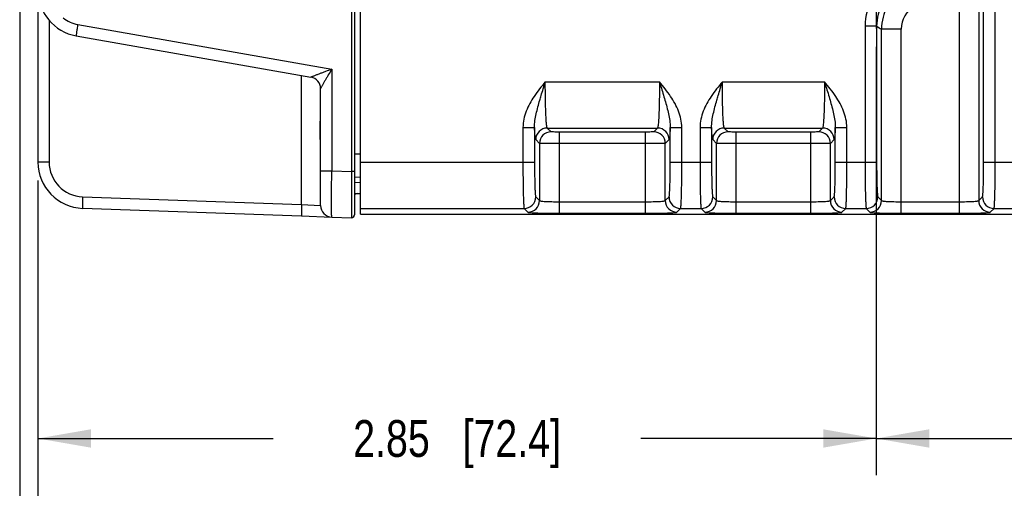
# Model space of a CAD drawing. Header units: inches. Extents: x 0 to 34, y 0 to 22.
# Tile 70 of 133: x 11.4 to 14.7, y 2.3 to 3.9. Entities that reach past the tile are written whole.
import ezdxf

# ---------------------------------------------------------------- set-up
doc = ezdxf.new("R2010")
doc.units = ezdxf.units.IN
doc.header["$LTSCALE"] = 1.87
doc.header["$MEASUREMENT"] = 0
doc.linetypes.add('CENTER', pattern=[0.6, 0.375, -0.075, 0.075, -0.075])
doc.layers.get('0').update_dxf_attribs({"linetype": 'CONTINUOUS'})
doc.layers.add('02___PRT_ALL_AXES', color=7, linetype='CONTINUOUS')
doc.layers.add('DIMENSIONS', color=7, linetype='CONTINUOUS')
doc.styles.get("Standard").update_dxf_attribs({"font": 'txt', "width": 0.8})
doc.dimstyles.new('DIMSTYLE_2', dxfattribs={"dimtxt": 0.125, "dimasz": 0.18, "dimexe": 0.125, "dimexo": 0.0625, "dimgap": 0.0625, "dimtad": 0, "dimtih": 1, "dimtoh": 1, "dimzin": 4, "dimdsep": 46, "dimtxsty": 'STANDARD', "dimblk": '_FILLED', "dimblk1": '_FILLED', "dimblk2": '_FILLED', "dimcen": 0.09, "dimadec": 0, "dimazin": 0, "dimtp": 0.01, "dimtm": 0.01, "dimtfac": 1, "dimtofl": 0, "dimtmove": 0, "dimatfit": 3, "dimldrblk": '_FILLED', "dimfxl": 1, "dimtolj": 1, "dimtzin": 4, "dimarcsym": 0})

# ---------------------------------------------------------------- blocks, each defined once
blk = doc.blocks.new('_FILLED')
at = {"color": 0, "linetype": 'ByBlock'}
blk.add_solid([(0, 0), (-1, 0.1736), (-1, -0.1736)], dxfattribs=at)
blk = doc.blocks.new('*D15')
at = {"layer": 'DIMENSIONS', "color": 2, "linetype": 'Continuous', "transparency": 16777216}
for p, q in [((14.308, 3.7623), (14.308, 2.3057)), ((11.4587, 3.3083), (11.4587, 2.3057)), ((11.4587, 2.4307), (12.2584, 2.4307)), ((14.308, 2.4307), (13.5084, 2.4307))]:
    blk.add_line(p, q, dxfattribs=at)
at = {"layer": 'DIMENSIONS', "color": 2, "linetype": 'Continuous', "transparency": 16777216, "xscale": 0.18, "yscale": 0.18, "zscale": 0.18, "rotation": 180}
blk.add_blockref('_FILLED', (11.4587, 2.4307), dxfattribs=at)
at = {"layer": 'DIMENSIONS', "color": 2, "linetype": 'Continuous', "transparency": 16777216, "xscale": 0.18, "yscale": 0.18, "zscale": 0.18}
blk.add_blockref('_FILLED', (14.308, 2.4307), dxfattribs=at)
at = {"layer": 'DIMENSIONS', "color": 2, "linetype": 'Continuous', "transparency": 16777216, "insert": (12.8834, 2.4932), "char_height": 0.125, "width": 1.125, "attachment_point": 2, "line_spacing_factor": 0.9}
blk.add_mtext('2.85{\\Ftxt.shx;\\W1.000000;\\H0.125000; }[72.4]', dxfattribs=at)
blk = doc.blocks.new('*D16')
at = {"layer": 'DIMENSIONS', "color": 2, "linetype": 'Continuous', "transparency": 16777216}
for p, q in [((14.308, 3.7623), (14.308, 2.3057)), ((19.0324, 3.7623), (19.0324, 2.3057)), ((14.308, 2.4307), (16.0952, 2.4307)), ((19.0324, 2.4307), (17.2452, 2.4307))]:
    blk.add_line(p, q, dxfattribs=at)
at = {"layer": 'DIMENSIONS', "color": 2, "linetype": 'Continuous', "transparency": 16777216, "xscale": 0.18, "yscale": 0.18, "zscale": 0.18, "rotation": 180}
blk.add_blockref('_FILLED', (14.308, 2.4307), dxfattribs=at)
at = {"layer": 'DIMENSIONS', "color": 2, "linetype": 'Continuous', "transparency": 16777216, "xscale": 0.18, "yscale": 0.18, "zscale": 0.18}
blk.add_blockref('_FILLED', (19.0324, 2.4307), dxfattribs=at)
at = {"layer": 'DIMENSIONS', "color": 2, "linetype": 'Continuous', "transparency": 16777216, "insert": (16.6702, 2.4932), "char_height": 0.125, "width": 1.025, "attachment_point": 2, "line_spacing_factor": 0.9}
blk.add_mtext('4.72{\\Ftxt.shx;\\W1.000000;\\H0.125000; }[120]', dxfattribs=at)
blk = doc.blocks.new('*D18')
at = {"layer": 'DIMENSIONS', "color": 2, "linetype": 'Continuous', "transparency": 16777216}
for p, q in [((11.4587, 3.3083), (11.4587, 1.5557)), ((24.3428, 3.2182), (24.3428, 1.5557)), ((11.4587, 1.6807), (17.1758, 1.6807)), ((24.3428, 1.6807), (18.6258, 1.6807))]:
    blk.add_line(p, q, dxfattribs=at)
at = {"layer": 'DIMENSIONS', "color": 2, "linetype": 'Continuous', "transparency": 16777216, "xscale": 0.18, "yscale": 0.18, "zscale": 0.18, "rotation": 180}
blk.add_blockref('_FILLED', (11.4587, 1.6807), dxfattribs=at)
at = {"layer": 'DIMENSIONS', "color": 2, "linetype": 'Continuous', "transparency": 16777216, "xscale": 0.18, "yscale": 0.18, "zscale": 0.18}
blk.add_blockref('_FILLED', (24.3428, 1.6807), dxfattribs=at)
at = {"layer": 'DIMENSIONS', "color": 2, "linetype": 'Continuous', "transparency": 16777216, "insert": (17.9008, 1.7432), "char_height": 0.125, "width": 1.325, "attachment_point": 2, "line_spacing_factor": 0.9}
blk.add_mtext('12.88{\\Ftxt.shx;\\W1.000000;\\H0.125000; }[327.3]', dxfattribs=at)
blk = doc.blocks.new('*D19')
at = {"layer": 'DIMENSIONS', "color": 2, "linetype": 'Continuous', "transparency": 16777216}
for p, q in [((11.3967, 4.6922), (11.3967, 0.8057)), ((24.3428, 3.2182), (24.3428, 0.8057)), ((11.3967, 0.9307), (17.1448, 0.9307)), ((24.3428, 0.9307), (18.5948, 0.9307))]:
    blk.add_line(p, q, dxfattribs=at)
at = {"layer": 'DIMENSIONS', "color": 2, "linetype": 'Continuous', "transparency": 16777216, "xscale": 0.18, "yscale": 0.18, "zscale": 0.18, "rotation": 180}
blk.add_blockref('_FILLED', (11.3967, 0.9307), dxfattribs=at)
at = {"layer": 'DIMENSIONS', "color": 2, "linetype": 'Continuous', "transparency": 16777216, "xscale": 0.18, "yscale": 0.18, "zscale": 0.18}
blk.add_blockref('_FILLED', (24.3428, 0.9307), dxfattribs=at)
at = {"layer": 'DIMENSIONS', "color": 2, "linetype": 'Continuous', "transparency": 16777216, "insert": (17.8698, 0.9932), "char_height": 0.125, "width": 1.325, "attachment_point": 2, "line_spacing_factor": 0.9}
blk.add_mtext('12.95{\\Ftxt.shx;\\W1.000000;\\H0.125000; }[328.8]', dxfattribs=at)

msp = doc.modelspace()

# ---------------------------------------------------------------- linework, layer by layer
at = {"color": 7, "linetype": 'Continuous'}
for p, q in [((12.5345, 6.64), (12.5345, 3.1914)), ((12.5547, 3.1931), (12.5547, 6.6373)), ((12.5243, 6.4924), (12.5243, 3.3389)), ((11.4587, 6.4606), (11.4587, 3.3708)), ((14.673, 3.3703), (14.673, 6.4601)), ((14.7124, 3.3703), (14.7124, 6.4601)), ((14.5894, 3.914), (14.5894, 3.1966)), ((14.6563, 3.914), (14.6563, 3.2395)), ((11.4967, 3.8528), (11.4967, 3.3708)), ((11.5943, 3.8388), (12.4573, 3.6867)), ((14.27, 3.8326), (14.27, 3.3703)), ((14.3093, 3.8326), (14.27, 3.8326)), ((14.3093, 3.8326), (14.3093, 3.3703)), ((14.3261, 3.2395), (14.3261, 3.823)), ((14.3929, 3.823), (14.3261, 3.823)), ((14.3929, 3.1966), (14.3929, 3.823)), ((11.5889, 3.8001), (12.3868, 3.6594)), ((12.4573, 3.6867), (12.4573, 3.3413)), ((12.3548, 3.2268), (12.3548, 3.665)), ((12.4194, 3.2232), (12.4194, 3.6206)), ((13.1832, 3.6439), (13.5712, 3.6439)), ((13.785, 3.6439), (14.1322, 3.6439)), ((13.1072, 3.4885), (13.1072, 3.3703)), ((13.1072, 3.4885), (13.1465, 3.4885)), ((13.1465, 3.4886), (13.1465, 3.3703)), ((13.2026, 3.4738), (13.1899, 3.4865)), ((13.1899, 3.4865), (13.5645, 3.4865)), ((13.5645, 3.4865), (13.5518, 3.4738)), ((13.6079, 3.3703), (13.6079, 3.4885)), ((13.6079, 3.4885), (13.6472, 3.4885)), ((13.6472, 3.3703), (13.6472, 3.4885)), ((13.709, 3.4885), (13.709, 3.3703)), ((13.709, 3.4885), (13.7483, 3.4885)), ((13.7483, 3.4886), (13.7483, 3.3703)), ((13.8044, 3.4738), (13.7916, 3.4865)), ((13.7916, 3.4865), (14.1256, 3.4865)), ((14.1256, 3.4865), (14.1128, 3.4738)), ((14.1689, 3.3703), (14.1689, 3.4885)), ((14.1689, 3.4885), (14.2082, 3.4885)), ((14.2082, 3.3703), (14.2082, 3.4885)), ((13.1633, 3.4344), (13.1505, 3.4472)), ((13.2301, 3.4729), (13.2301, 3.1966)), ((13.5242, 3.4729), (13.2301, 3.4729)), ((13.5242, 3.1966), (13.5242, 3.4729)), ((13.6039, 3.4472), (13.5911, 3.4344)), ((13.765, 3.4344), (13.7523, 3.4472)), ((13.8319, 3.1966), (13.8319, 3.4729)), ((14.0853, 3.4729), (13.8319, 3.4729)), ((14.0853, 3.1966), (14.0853, 3.4729)), ((14.1649, 3.4472), (14.1522, 3.4344)), ((13.1633, 3.4344), (13.1633, 3.2395)), ((13.5242, 3.4335), (13.2301, 3.4335)), ((13.5911, 3.2395), (13.5911, 3.4344)), ((13.765, 3.2395), (13.765, 3.4344)), ((14.0853, 3.4335), (13.8319, 3.4335)), ((14.1522, 3.2395), (14.1522, 3.4344)), ((12.5345, 3.3986), (12.5547, 3.3991)), ((11.4967, 3.3708), (11.4587, 3.3708)), ((12.5547, 3.3703), (13.1465, 3.3703)), ((13.6079, 3.3703), (13.7483, 3.3703)), ((14.1689, 3.3703), (14.3093, 3.3703)), ((14.673, 3.3703), (14.8135, 3.3703)), ((12.4194, 3.3413), (12.4573, 3.3413)), ((12.4573, 3.3413), (12.5243, 3.3389)), ((12.5243, 3.3389), (12.5242, 3.2408)), ((12.5345, 3.3389), (12.5243, 3.3389)), ((12.5345, 3.3199), (12.5547, 3.3204)), ((12.5547, 3.3008), (12.5345, 3.3002)), ((11.6107, 3.2528), (12.3548, 3.2268)), ((12.5345, 3.2637), (12.5547, 3.2637)), ((13.1505, 3.2523), (13.1633, 3.2395)), ((13.5911, 3.2395), (13.6039, 3.2523)), ((13.7523, 3.2523), (13.765, 3.2395)), ((14.1522, 3.2395), (14.1649, 3.2523)), ((14.3133, 3.2523), (14.3261, 3.2395)), ((14.6563, 3.2395), (14.6691, 3.2523)), ((11.6107, 3.2135), (12.3548, 3.1875)), ((12.3548, 3.2268), (12.4194, 3.2232)), ((12.5242, 3.2408), (12.5242, 3.2354)), ((12.5242, 3.2354), (12.5243, 3.1815)), ((12.5547, 3.2129), (13.1112, 3.2129)), ((13.1112, 3.2129), (13.1239, 3.2002)), ((13.2301, 3.2359), (13.5242, 3.2359)), ((13.6305, 3.2002), (13.6432, 3.2129)), ((13.6432, 3.2129), (13.7129, 3.2129)), ((13.7129, 3.2129), (13.7257, 3.2002)), ((13.8319, 3.2359), (14.0853, 3.2359)), ((14.1915, 3.2002), (14.2042, 3.2129)), ((14.2042, 3.2129), (14.274, 3.2129)), ((14.274, 3.2129), (14.2867, 3.2002)), ((14.3929, 3.2359), (14.5894, 3.2359)), ((14.6957, 3.2002), (14.7084, 3.2129)), ((14.7084, 3.2129), (14.7781, 3.2129)), ((12.3548, 3.1875), (12.4573, 3.1839)), ((12.3548, 3.1875), (12.4573, 3.1839)), ((12.4573, 3.1839), (12.5243, 3.1815)), ((12.5547, 3.1931), (24.2326, 3.1931)), ((13.2301, 3.1966), (13.5242, 3.1966)), ((13.8319, 3.1966), (14.0853, 3.1966)), ((14.3929, 3.1966), (14.5894, 3.1966))]:
    msp.add_line(p, q, dxfattribs=at)
for centre, radius, start, end in [((14.4667, 3.8326), 0.1967, 119.3241, 180.0001), ((11.6162, 3.9552), 0.1575, 180, 260), ((14.4667, 3.8327), 0.1573, 119.3057, 180.0136), ((14.4835, 3.823), 0.1575, 120.9998, 179.9836), ((14.4834, 3.823), 0.0905, 120.9855, 179.9979), ((11.6148, 3.9552), 0.1181, 233.1246, 259.9995), ((14.9822, 4.9828), 1.3326, 239.6717, 240.5013), ((12.38, 3.6206), 0.0394, 0, 80), ((12.38, 3.6206), 0.0394, 0.0093, 79.9622), ((13.1899, 3.4471), 0.0394, 90.0842, 179.9158), ((13.5645, 3.4471), 0.0394, 0.0842, 89.9158), ((13.7917, 3.4471), 0.0394, 90.0842, 179.9158), ((14.1255, 3.4471), 0.0394, 0.0842, 89.9158), ((13.2027, 3.4344), 0.0394, 90.0842, 179.9158), ((13.5517, 3.4344), 0.0394, 0.0842, 89.9158), ((13.8044, 3.4344), 0.0394, 90.0842, 179.9158), ((14.1128, 3.4344), 0.0394, 0.0842, 89.9158), ((11.6162, 3.3708), 0.1575, 180, 268), ((11.6148, 3.3708), 0.1181, 180.0005, 267.9995), ((12.5433, 3.2538), 0.00984, 90.0012, 156.3124), ((13.1111, 3.2523), 0.0394, 270.0842, 359.9158), ((13.6433, 3.2523), 0.0394, 180.0842, 269.9158), ((13.7129, 3.2523), 0.0394, 270.0842, 359.9158), ((14.2043, 3.2523), 0.0394, 180.0842, 269.9158), ((14.2739, 3.2523), 0.0394, 270.0842, 359.9158), ((14.7085, 3.2523), 0.0394, 180.0842, 269.9158), ((12.4587, 3.2232), 0.0394, 180.0028, 268.0001), ((13.1239, 3.2396), 0.0394, 270.0842, 359.9158), ((13.6305, 3.2396), 0.0394, 180.0842, 269.9158), ((13.7256, 3.2396), 0.0394, 270.0842, 359.9158), ((14.1916, 3.2396), 0.0394, 180.0842, 269.9158), ((14.2866, 3.2396), 0.0394, 270.0842, 359.9158), ((14.6957, 3.2396), 0.0394, 180.0842, 269.9158), ((12.5247, 3.1914), 0.00984, 268, 360), ((12.5247, 3.1914), 0.00984, 304.7202, 332.5509)]:
    msp.add_arc(centre, radius, start, end, dxfattribs=at)
for points, knots in [([(11.5943, 3.8388), (11.5935, 3.8339), (11.5922, 3.8268), (11.5908, 3.8177), (11.5899, 3.8119), (11.5893, 3.8071), (11.5889, 3.8038), (11.5888, 3.8019), (11.5887, 3.8009), (11.5887, 3.8004), (11.5888, 3.8001), (11.5889, 3.8001)], [0, 0, 0, 0, 0.382305, 0.554905, 0.706011, 0.830002, 0.922357, 0.955418, 0.97937, 0.99412, 1, 1, 1, 1]), ([(12.4573, 3.6867), (12.4502, 3.684), (12.4396, 3.6799), (12.4256, 3.6745), (12.4155, 3.6707), (12.4059, 3.667), (12.3985, 3.6641), (12.3933, 3.662), (12.3903, 3.6609), (12.3882, 3.6599), (12.3871, 3.6596), (12.3869, 3.6594)], [0, 0, 0, 0, 0.303149, 0.451539, 0.595698, 0.732714, 0.856859, 0.910591, 0.955282, 0.986742, 1, 1, 1, 1]), ([(12.4573, 3.6867), (12.4534, 3.6801), (12.4476, 3.6703), (12.44, 3.6573), (12.4345, 3.6479), (12.4301, 3.6403), (12.4268, 3.6346), (12.4246, 3.6306), (12.4227, 3.6271), (12.421, 3.6241), (12.4201, 3.6221), (12.4194, 3.621), (12.4194, 3.6206)], [0, 0, 0, 0, 0.301177, 0.448884, 0.592608, 0.729504, 0.793829, 0.853956, 0.908063, 0.953325, 0.985596, 1, 1, 1, 1]), ([(12.3869, 3.6594), (12.3869, 3.6594), (12.3868, 3.6594), (12.3868, 3.6594), (12.3868, 3.6594)], [0, 0, 0, 0, 0.513869, 1, 1, 1, 1]), ([(13.1645, 3.5811), (13.166, 3.5863), (13.1721, 3.6073), (13.1785, 3.6282), (13.1832, 3.6439)], [0, 0, 0, 0, 0.247225, 1, 1, 1, 1]), ([(13.1899, 3.4865), (13.1895, 3.4868), (13.189, 3.4883), (13.1884, 3.4909), (13.1878, 3.495), (13.1869, 3.5031), (13.186, 3.5165), (13.185, 3.5358), (13.1843, 3.5592), (13.1834, 3.5956), (13.1832, 3.6242), (13.1832, 3.6439)], [0, 0, 0, 0, 0.008953, 0.026459, 0.052732, 0.087644, 0.182075, 0.306449, 0.456261, 0.62598, 1, 1, 1, 1]), ([(13.5712, 3.6439), (13.5712, 3.6242), (13.5709, 3.5956), (13.5701, 3.5592), (13.5693, 3.5358), (13.5684, 3.5165), (13.5674, 3.5031), (13.5666, 3.495), (13.566, 3.4909), (13.5653, 3.4883), (13.5649, 3.4868), (13.5645, 3.4865)], [0, 0, 0, 0, 0.374004, 0.543736, 0.69356, 0.817932, 0.91236, 0.947269, 0.973542, 0.991048, 1, 1, 1, 1]), ([(13.5712, 3.6439), (13.5728, 3.6386), (13.5791, 3.6177), (13.5854, 3.5968), (13.5899, 3.5811)], [0, 0, 0, 0, 0.252054, 1, 1, 1, 1]), ([(13.7663, 3.5811), (13.7677, 3.5863), (13.7738, 3.6073), (13.7802, 3.6282), (13.785, 3.6439)], [0, 0, 0, 0, 0.247225, 1, 1, 1, 1]), ([(13.7916, 3.4865), (13.7913, 3.4868), (13.7908, 3.4883), (13.7902, 3.4909), (13.7896, 3.495), (13.7887, 3.5031), (13.7878, 3.5165), (13.7868, 3.5358), (13.786, 3.5592), (13.7852, 3.5956), (13.785, 3.6242), (13.785, 3.6439)], [0, 0, 0, 0, 0.008953, 0.026459, 0.052732, 0.087644, 0.182075, 0.306449, 0.456261, 0.62598, 1, 1, 1, 1]), ([(14.1322, 3.6439), (14.1322, 3.6242), (14.132, 3.5956), (14.1312, 3.5592), (14.1304, 3.5358), (14.1294, 3.5165), (14.1285, 3.5031), (14.1276, 3.495), (14.127, 3.4909), (14.1264, 3.4883), (14.1259, 3.4868), (14.1256, 3.4865)], [0, 0, 0, 0, 0.374004, 0.543736, 0.69356, 0.817932, 0.91236, 0.947269, 0.973542, 0.991048, 1, 1, 1, 1]), ([(14.1322, 3.6439), (14.1338, 3.6386), (14.1402, 3.6177), (14.1464, 3.5968), (14.1509, 3.5811)], [0, 0, 0, 0, 0.252054, 1, 1, 1, 1]), ([(13.1452, 3.5941), (13.1346, 3.5784), (13.1158, 3.5453), (13.1072, 3.5074), (13.1072, 3.4885)], [0, 0, 0, 0, 0.500854, 1, 1, 1, 1]), ([(13.1465, 3.4885), (13.1463, 3.5041), (13.1517, 3.5355), (13.1601, 3.5658), (13.1645, 3.5811)], [0, 0, 0, 0, 0.494719, 1, 1, 1, 1]), ([(13.5899, 3.5811), (13.5943, 3.5658), (13.6027, 3.5355), (13.608, 3.5041), (13.6079, 3.4885)], [0, 0, 0, 0, 0.505259, 1, 1, 1, 1]), ([(13.6472, 3.4885), (13.6472, 3.5074), (13.6386, 3.5453), (13.6198, 3.5784), (13.6092, 3.5941)], [0, 0, 0, 0, 0.499261, 1, 1, 1, 1]), ([(13.747, 3.5941), (13.7364, 3.5784), (13.7176, 3.5453), (13.709, 3.5074), (13.709, 3.4885)], [0, 0, 0, 0, 0.500854, 1, 1, 1, 1]), ([(13.7483, 3.4885), (13.7481, 3.5041), (13.7535, 3.5355), (13.7619, 3.5658), (13.7663, 3.5811)], [0, 0, 0, 0, 0.494719, 1, 1, 1, 1]), ([(14.1509, 3.5811), (14.1553, 3.5658), (14.1637, 3.5355), (14.1691, 3.5041), (14.1689, 3.4885)], [0, 0, 0, 0, 0.505259, 1, 1, 1, 1]), ([(14.2082, 3.4885), (14.2082, 3.5074), (14.1996, 3.5453), (14.1808, 3.5784), (14.1702, 3.5941)], [0, 0, 0, 0, 0.499261, 1, 1, 1, 1]), ([(12.4194, 3.4058), (12.4194, 3.4178), (12.4186, 3.4421), (12.4177, 3.4787), (12.4186, 3.5153), (12.4194, 3.5396), (12.4194, 3.5516)], [0, 0, 0, 0, 0.2461, 0.50001, 0.753911, 1, 1, 1, 1]), ([(13.1505, 3.4472), (13.1502, 3.4475), (13.1498, 3.4487), (13.1493, 3.451), (13.1489, 3.4546), (13.1481, 3.4615), (13.1473, 3.473), (13.1468, 3.4829), (13.1465, 3.4886)], [0, 0, 0, 0, 0.030252, 0.08773, 0.173027, 0.28595, 0.592609, 1, 1, 1, 1]), ([(13.6079, 3.4885), (13.6076, 3.4829), (13.6071, 3.473), (13.6063, 3.4615), (13.6055, 3.4546), (13.6051, 3.451), (13.6045, 3.4487), (13.6042, 3.4475), (13.6039, 3.4472)], [0, 0, 0, 0, 0.40729, 0.713913, 0.826904, 0.912248, 0.969742, 1, 1, 1, 1]), ([(13.7523, 3.4472), (13.752, 3.4475), (13.7516, 3.4487), (13.7511, 3.451), (13.7506, 3.4546), (13.7499, 3.4615), (13.7491, 3.473), (13.7486, 3.4829), (13.7483, 3.4886)], [0, 0, 0, 0, 0.030252, 0.08773, 0.173027, 0.28595, 0.592609, 1, 1, 1, 1]), ([(14.1689, 3.4885), (14.1686, 3.4829), (14.1681, 3.473), (14.1673, 3.4615), (14.1666, 3.4546), (14.1661, 3.451), (14.1656, 3.4487), (14.1652, 3.4475), (14.1649, 3.4472)], [0, 0, 0, 0, 0.407291, 0.713913, 0.826904, 0.912248, 0.969742, 1, 1, 1, 1]), ([(13.2301, 3.4729), (13.2267, 3.4729), (13.2203, 3.4729), (13.2128, 3.473), (13.2079, 3.4733), (13.2052, 3.4734), (13.2037, 3.4736), (13.2028, 3.4736), (13.2026, 3.4738)], [0, 0, 0, 0, 0.374397, 0.694132, 0.818597, 0.913048, 0.974168, 1, 1, 1, 1]), ([(13.5518, 3.4738), (13.5516, 3.4736), (13.5507, 3.4736), (13.5492, 3.4734), (13.5465, 3.4733), (13.5416, 3.473), (13.5341, 3.4729), (13.5277, 3.4729), (13.5242, 3.4729)], [0, 0, 0, 0, 0.025832, 0.086952, 0.181403, 0.305868, 0.625603, 1, 1, 1, 1]), ([(13.8319, 3.4729), (13.8285, 3.4729), (13.8221, 3.4729), (13.8146, 3.473), (13.8096, 3.4733), (13.807, 3.4734), (13.8054, 3.4736), (13.8045, 3.4736), (13.8044, 3.4738)], [0, 0, 0, 0, 0.374369, 0.694119, 0.818612, 0.91307, 0.974144, 1, 1, 1, 1]), ([(14.1128, 3.4738), (14.1126, 3.4736), (14.1117, 3.4736), (14.1102, 3.4734), (14.1076, 3.4733), (14.1026, 3.473), (14.0951, 3.4729), (14.0887, 3.4729), (14.0853, 3.4729)], [0, 0, 0, 0, 0.025832, 0.086952, 0.181403, 0.305868, 0.625603, 1, 1, 1, 1]), ([(13.2301, 3.4335), (13.2218, 3.4335), (13.2096, 3.4335), (13.1941, 3.4337), (13.1842, 3.4338), (13.176, 3.4339), (13.1697, 3.434), (13.1658, 3.4343), (13.1638, 3.4342), (13.1633, 3.4344)], [0, 0, 0, 0, 0.374795, 0.544863, 0.694902, 0.819475, 0.913912, 0.974822, 1, 1, 1, 1]), ([(13.5911, 3.4344), (13.5906, 3.4342), (13.5886, 3.4343), (13.5847, 3.434), (13.5784, 3.4339), (13.5702, 3.4338), (13.5603, 3.4337), (13.5448, 3.4335), (13.5326, 3.4335), (13.5242, 3.4335)], [0, 0, 0, 0, 0.025178, 0.086088, 0.180525, 0.305098, 0.455137, 0.625205, 1, 1, 1, 1]), ([(13.8319, 3.4335), (13.8236, 3.4335), (13.8114, 3.4335), (13.7959, 3.4337), (13.786, 3.4338), (13.7778, 3.4339), (13.7715, 3.434), (13.7675, 3.4343), (13.7656, 3.4342), (13.765, 3.4344)], [0, 0, 0, 0, 0.374787, 0.544852, 0.694889, 0.819464, 0.913907, 0.974805, 1, 1, 1, 1]), ([(14.1522, 3.4344), (14.1516, 3.4342), (14.1496, 3.4343), (14.1457, 3.434), (14.1394, 3.4339), (14.1312, 3.4338), (14.1213, 3.4337), (14.1058, 3.4335), (14.0936, 3.4335), (14.0853, 3.4335)], [0, 0, 0, 0, 0.025178, 0.086088, 0.180525, 0.305098, 0.455137, 0.625205, 1, 1, 1, 1]), ([(13.1072, 3.3703), (13.1072, 3.3506), (13.1073, 3.322), (13.1078, 3.2856), (13.1083, 3.2622), (13.1089, 3.2429), (13.1094, 3.2295), (13.11, 3.2214), (13.1103, 3.2173), (13.1107, 3.2147), (13.1109, 3.2133), (13.1112, 3.2129)], [0, 0, 0, 0, 0.374557, 0.544517, 0.694523, 0.819012, 0.913444, 0.948288, 0.97443, 0.991671, 1, 1, 1, 1]), ([(13.1465, 3.3703), (13.1465, 3.3555), (13.1467, 3.3341), (13.1472, 3.3067), (13.1476, 3.2892), (13.1482, 3.2747), (13.1488, 3.2647), (13.1493, 3.2586), (13.1496, 3.2555), (13.15, 3.2536), (13.1503, 3.2525), (13.1505, 3.2523)], [0, 0, 0, 0, 0.374316, 0.544176, 0.694097, 0.818519, 0.912946, 0.947824, 0.974033, 0.991396, 1, 1, 1, 1]), ([(13.6039, 3.2523), (13.6041, 3.2525), (13.6044, 3.2536), (13.6047, 3.2555), (13.6051, 3.2586), (13.6056, 3.2647), (13.6062, 3.2747), (13.6068, 3.2892), (13.6072, 3.3067), (13.6077, 3.3341), (13.6079, 3.3555), (13.6079, 3.3703)], [0, 0, 0, 0, 0.008604, 0.025967, 0.052176, 0.087054, 0.181481, 0.305903, 0.455824, 0.625684, 1, 1, 1, 1]), ([(13.6432, 3.2129), (13.6435, 3.2133), (13.6437, 3.2147), (13.6441, 3.2173), (13.6444, 3.2214), (13.645, 3.2295), (13.6455, 3.2429), (13.6461, 3.2622), (13.6466, 3.2856), (13.6471, 3.322), (13.6472, 3.3506), (13.6472, 3.3703)], [0, 0, 0, 0, 0.008329, 0.02557, 0.051712, 0.086556, 0.180988, 0.305477, 0.455483, 0.625443, 1, 1, 1, 1]), ([(13.709, 3.3703), (13.709, 3.3506), (13.7091, 3.322), (13.7096, 3.2856), (13.71, 3.2622), (13.7106, 3.2429), (13.7112, 3.2295), (13.7117, 3.2214), (13.7121, 3.2173), (13.7125, 3.2147), (13.7127, 3.2133), (13.7129, 3.2129)], [0, 0, 0, 0, 0.374557, 0.544517, 0.694523, 0.819012, 0.913444, 0.948288, 0.97443, 0.991671, 1, 1, 1, 1]), ([(13.7483, 3.3703), (13.7483, 3.3555), (13.7484, 3.3341), (13.7489, 3.3067), (13.7494, 3.2892), (13.75, 3.2747), (13.7505, 3.2647), (13.7511, 3.2586), (13.7514, 3.2555), (13.7518, 3.2536), (13.752, 3.2525), (13.7523, 3.2523)], [0, 0, 0, 0, 0.374316, 0.544176, 0.694097, 0.818519, 0.912946, 0.947824, 0.974033, 0.991396, 1, 1, 1, 1]), ([(14.1649, 3.2523), (14.1651, 3.2525), (14.1654, 3.2536), (14.1658, 3.2555), (14.1661, 3.2586), (14.1667, 3.2647), (14.1672, 3.2747), (14.1678, 3.2892), (14.1683, 3.3067), (14.1687, 3.3341), (14.1689, 3.3555), (14.1689, 3.3703)], [0, 0, 0, 0, 0.008604, 0.025967, 0.052176, 0.087054, 0.181481, 0.305903, 0.455824, 0.625684, 1, 1, 1, 1]), ([(14.2042, 3.2129), (14.2045, 3.2133), (14.2047, 3.2147), (14.2051, 3.2173), (14.2055, 3.2214), (14.206, 3.2295), (14.2066, 3.2429), (14.2071, 3.2622), (14.2076, 3.2856), (14.2081, 3.322), (14.2082, 3.3506), (14.2082, 3.3703)], [0, 0, 0, 0, 0.008329, 0.02557, 0.051712, 0.086556, 0.180988, 0.305477, 0.455483, 0.625443, 1, 1, 1, 1]), ([(14.27, 3.3703), (14.27, 3.3506), (14.2701, 3.322), (14.2706, 3.2856), (14.2711, 3.2622), (14.2717, 3.2429), (14.2722, 3.2295), (14.2728, 3.2214), (14.2731, 3.2173), (14.2735, 3.2147), (14.2737, 3.2133), (14.274, 3.2129)], [0, 0, 0, 0, 0.374557, 0.544517, 0.694523, 0.819012, 0.913444, 0.948288, 0.97443, 0.991671, 1, 1, 1, 1]), ([(14.3093, 3.3703), (14.3093, 3.3555), (14.3095, 3.3341), (14.3099, 3.3067), (14.3104, 3.2892), (14.311, 3.2747), (14.3116, 3.2647), (14.3121, 3.2586), (14.3124, 3.2555), (14.3128, 3.2536), (14.3131, 3.2525), (14.3133, 3.2523)], [0, 0, 0, 0, 0.374316, 0.544176, 0.694097, 0.818519, 0.912946, 0.947824, 0.974033, 0.991396, 1, 1, 1, 1]), ([(14.6691, 3.2523), (14.6693, 3.2525), (14.6695, 3.2536), (14.6699, 3.2555), (14.6703, 3.2586), (14.6708, 3.2647), (14.6714, 3.2747), (14.672, 3.2892), (14.6724, 3.3067), (14.6729, 3.3341), (14.673, 3.3555), (14.673, 3.3703)], [0, 0, 0, 0, 0.008604, 0.025967, 0.052176, 0.087054, 0.181481, 0.305903, 0.455824, 0.625684, 1, 1, 1, 1]), ([(14.7084, 3.2129), (14.7087, 3.2133), (14.7089, 3.2147), (14.7093, 3.2173), (14.7096, 3.2214), (14.7102, 3.2295), (14.7107, 3.2429), (14.7113, 3.2622), (14.7118, 3.2856), (14.7123, 3.322), (14.7124, 3.3506), (14.7124, 3.3703)], [0, 0, 0, 0, 0.008329, 0.02557, 0.051712, 0.086556, 0.180988, 0.305477, 0.455483, 0.625443, 1, 1, 1, 1]), ([(12.4573, 3.1839), (12.4573, 3.1839), (12.4573, 3.1843), (12.4572, 3.1847), (12.4572, 3.1857), (12.4571, 3.187), (12.4571, 3.1887), (12.457, 3.1917), (12.4569, 3.1963), (12.4569, 3.2029), (12.4568, 3.2108), (12.4568, 3.22), (12.4568, 3.2345), (12.4568, 3.255), (12.4569, 3.2818), (12.4571, 3.311), (12.4573, 3.331), (12.4573, 3.3413)], [0, 0, 0, 0, 0.001292, 0.004939, 0.010964, 0.019363, 0.030123, 0.043223, 0.076287, 0.118242, 0.16869, 0.227133, 0.293029, 0.444542, 0.61738, 0.804964, 1, 1, 1, 1]), ([(11.6107, 3.2528), (11.6105, 3.2478), (11.6103, 3.2405), (11.6102, 3.2312), (11.6101, 3.2253), (11.6102, 3.2205), (11.6102, 3.2172), (11.6104, 3.2153), (11.6104, 3.2143), (11.6105, 3.2138), (11.6106, 3.2135), (11.6107, 3.2135)], [0, 0, 0, 0, 0.381921, 0.554516, 0.705685, 0.829772, 0.922224, 0.955326, 0.979313, 0.99409, 1, 1, 1, 1]), ([(12.3548, 3.2268), (12.3546, 3.2218), (12.3544, 3.2145), (12.3542, 3.2053), (12.3542, 3.1994), (12.3542, 3.1945), (12.3543, 3.1912), (12.3544, 3.1893), (12.3545, 3.1883), (12.3546, 3.1878), (12.3547, 3.1875), (12.3548, 3.1875)], [0, 0, 0, 0, 0.381921, 0.554515, 0.705685, 0.829772, 0.922224, 0.955326, 0.979313, 0.99409, 1, 1, 1, 1]), ([(13.1633, 3.2395), (13.1636, 3.239), (13.1659, 3.2387), (13.1696, 3.2379), (13.176, 3.2374), (13.1842, 3.2369), (13.1941, 3.2365), (13.2096, 3.236), (13.2218, 3.2359), (13.2301, 3.2359)], [0, 0, 0, 0, 0.027094, 0.088542, 0.182996, 0.307268, 0.45691, 0.626425, 1, 1, 1, 1]), ([(13.5242, 3.2359), (13.5326, 3.2359), (13.5448, 3.236), (13.5603, 3.2365), (13.5702, 3.2369), (13.5784, 3.2374), (13.5848, 3.2379), (13.5885, 3.2387), (13.5908, 3.239), (13.5911, 3.2395)], [0, 0, 0, 0, 0.373457, 0.543002, 0.692656, 0.816976, 0.91149, 0.972936, 1, 1, 1, 1]), ([(13.765, 3.2395), (13.7654, 3.239), (13.7676, 3.2387), (13.7714, 3.2379), (13.7778, 3.2374), (13.786, 3.2369), (13.7959, 3.2365), (13.8114, 3.236), (13.8236, 3.2359), (13.8319, 3.2359)], [0, 0, 0, 0, 0.027052, 0.088466, 0.182908, 0.307182, 0.456838, 0.626375, 1, 1, 1, 1]), ([(14.0853, 3.2359), (14.0936, 3.2359), (14.1058, 3.236), (14.1213, 3.2365), (14.1312, 3.2369), (14.1394, 3.2374), (14.1458, 3.2379), (14.1496, 3.2387), (14.1518, 3.239), (14.1522, 3.2395)], [0, 0, 0, 0, 0.373457, 0.543002, 0.692656, 0.816976, 0.91149, 0.972936, 1, 1, 1, 1]), ([(14.3261, 3.2395), (14.3264, 3.239), (14.3287, 3.2387), (14.3324, 3.2379), (14.3388, 3.2374), (14.347, 3.2369), (14.3569, 3.2365), (14.3724, 3.236), (14.3846, 3.2359), (14.3929, 3.2359)], [0, 0, 0, 0, 0.027052, 0.088466, 0.182908, 0.307182, 0.456838, 0.626375, 1, 1, 1, 1]), ([(14.5894, 3.2359), (14.5978, 3.2359), (14.6099, 3.236), (14.6254, 3.2365), (14.6354, 3.2369), (14.6436, 3.2374), (14.6499, 3.2379), (14.6537, 3.2387), (14.656, 3.239), (14.6563, 3.2395)], [0, 0, 0, 0, 0.373447, 0.54299, 0.692643, 0.816964, 0.91148, 0.97293, 1, 1, 1, 1]), ([(13.1239, 3.2002), (13.1241, 3.1999), (13.1251, 3.1997), (13.1269, 3.1994), (13.1296, 3.1991), (13.1351, 3.1986), (13.1441, 3.1981), (13.1572, 3.1976), (13.1729, 3.1971), (13.1976, 3.1967), (13.2169, 3.1966), (13.2301, 3.1966)], [0, 0, 0, 0, 0.008601, 0.025965, 0.052176, 0.087056, 0.181487, 0.305912, 0.455831, 0.62568, 1, 1, 1, 1]), ([(13.5242, 3.1966), (13.5375, 3.1966), (13.5568, 3.1967), (13.5814, 3.1971), (13.5972, 3.1976), (13.6102, 3.1981), (13.6192, 3.1986), (13.6247, 3.1991), (13.6275, 3.1994), (13.6293, 3.1997), (13.6303, 3.1999), (13.6305, 3.2002)], [0, 0, 0, 0, 0.374122, 0.54397, 0.693878, 0.818356, 0.91286, 0.947756, 0.973994, 0.99138, 1, 1, 1, 1]), ([(13.7257, 3.2002), (13.7259, 3.1999), (13.7269, 3.1997), (13.7286, 3.1994), (13.7314, 3.1991), (13.7369, 3.1986), (13.7459, 3.1981), (13.759, 3.1976), (13.7747, 3.1971), (13.7993, 3.1967), (13.8186, 3.1966), (13.8319, 3.1966)], [0, 0, 0, 0, 0.008597, 0.025964, 0.052179, 0.087061, 0.18149, 0.305911, 0.455827, 0.625676, 1, 1, 1, 1]), ([(14.0853, 3.1966), (14.0985, 3.1966), (14.1178, 3.1967), (14.1424, 3.1971), (14.1582, 3.1976), (14.1713, 3.1981), (14.1803, 3.1986), (14.1858, 3.1991), (14.1886, 3.1994), (14.1903, 3.1997), (14.1913, 3.1999), (14.1915, 3.2002)], [0, 0, 0, 0, 0.374122, 0.54397, 0.693878, 0.818356, 0.91286, 0.947756, 0.973994, 0.99138, 1, 1, 1, 1]), ([(14.2867, 3.2002), (14.2869, 3.1999), (14.2879, 3.1997), (14.2897, 3.1994), (14.2924, 3.1991), (14.2979, 3.1986), (14.3069, 3.1981), (14.32, 3.1976), (14.3357, 3.1971), (14.3604, 3.1967), (14.3797, 3.1966), (14.3929, 3.1966)], [0, 0, 0, 0, 0.008597, 0.025964, 0.052179, 0.087061, 0.18149, 0.305911, 0.455827, 0.625676, 1, 1, 1, 1]), ([(14.5894, 3.1966), (14.6027, 3.1966), (14.622, 3.1967), (14.6466, 3.1971), (14.6624, 3.1976), (14.6754, 3.1981), (14.6844, 3.1986), (14.6899, 3.1991), (14.6927, 3.1994), (14.6945, 3.1997), (14.6954, 3.1999), (14.6957, 3.2002)], [0, 0, 0, 0, 0.374119, 0.543968, 0.693877, 0.818356, 0.912859, 0.947756, 0.973996, 0.991383, 1, 1, 1, 1])]:
    msp.add_open_spline(points, degree=3, knots=knots, dxfattribs=at)
for points in [[(13.1832, 3.6439), (13.17, 3.6277), (13.1569, 3.6114), (13.1452, 3.5941)], [(13.6092, 3.5941), (13.5975, 3.6114), (13.5844, 3.6277), (13.5712, 3.6439)], [(13.785, 3.6439), (13.7718, 3.6277), (13.7587, 3.6114), (13.747, 3.5941)], [(14.1702, 3.5941), (14.1585, 3.6114), (14.1454, 3.6277), (14.1322, 3.6439)]]:
    msp.add_open_spline(points, degree=3, dxfattribs=at)
at = {"layer": '02___PRT_ALL_AXES', "color": 7, "linetype": 'CENTER'}
msp.add_line((14.308, 4.1152), (14.308, 3.8248), dxfattribs=at)

# ---------------------------------------------------------------- dimensions: what is measured, and where the dimension line sits
at = {"layer": 'DIMENSIONS', "color": 2, "linetype": 'Continuous'}
dim = msp.add_linear_dim(base=(11.3967, 0.9307), p1=(24.3428, 3.2807), p2=(11.3967, 4.7547), angle=180, dimstyle='DIMSTYLE_2', dxfattribs=at)
dim.commit()
dim.dimension.update_dxf_attribs({"geometry": '*D19', "text_midpoint": (17.8698, 0.9307), "dimtype": 160})
for base, p1, p2, picture, middle in [((14.308, 2.4307), (11.4587, 3.3708), (14.308, 3.8248), '*D15', (12.8834, 2.4307)), ((19.0324, 2.4307), (14.308, 3.8248), (19.0324, 3.8248), '*D16', (16.6702, 2.4307)), ((24.3428, 1.6807), (11.4587, 3.3708), (24.3428, 3.2807), '*D18', (17.9008, 1.6807))]:
    dim = msp.add_linear_dim(base=base, p1=p1, p2=p2, dimstyle='DIMSTYLE_2', dxfattribs=at)
    dim.commit()
    dim.dimension.update_dxf_attribs({"geometry": picture, "text_midpoint": middle, "dimtype": 160})

doc.saveas('drawing.dxf')
